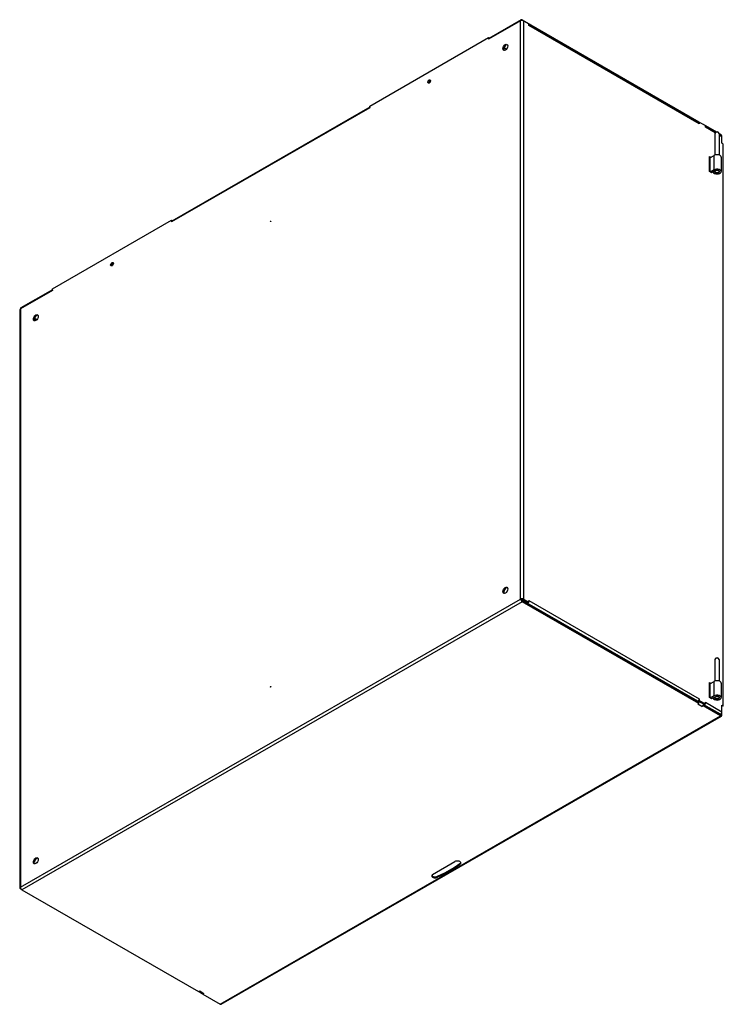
# Model space of a CAD drawing. Header units: inches. Extents: x 189.4 to 219, y 66 to 107.5.
import ezdxf

# ---------------------------------------------------------------- set-up
doc = ezdxf.new("R2010")
doc.units = ezdxf.units.IN
doc.header["$MEASUREMENT"] = 0
doc.layers.add('Visible Edges(ANSI)', color=7, linetype='Continuous', lineweight=25)
doc.layers.add('Visible Tangent Edges(ANSI)', color=7, linetype='Continuous', lineweight=25)

msp = doc.modelspace()

# ---------------------------------------------------------------- linework, layer by layer
at = {"layer": 'Visible Edges(ANSI)'}
for p, q in [((210.507, 107.464), (209.154, 106.684)), ((210.55, 107.46), (218.002, 103.168)), ((210.611, 107.424), (210.832, 107.297)), ((210.832, 107.226), (210.832, 107.297)), ((218.006, 103.124), (210.832, 107.256)), ((210.832, 107.227), (210.832, 107.226)), ((210.832, 107.226), (210.832, 107.226)), ((204.125, 103.829), (209.136, 106.715)), ((209.136, 106.715), (209.172, 106.695)), ((209.136, 106.715), (209.136, 106.645)), ((209.136, 106.645), (209.136, 106.645)), ((209.136, 106.645), (209.136, 106.645)), ((209.793, 106.292), (209.895, 106.233)), ((204.125, 103.788), (195.78, 98.983)), ((204.125, 103.759), (204.125, 103.829)), ((204.125, 103.759), (204.125, 103.759)), ((204.125, 103.759), (204.125, 103.759)), ((217.989, 103.135), (218.024, 103.155)), ((218.002, 103.142), (218.002, 103.168)), ((218.004, 103.146), (218.006, 103.145)), ((218.024, 103.155), (218.279, 103.009)), ((218.024, 103.155), (218.024, 103.085)), ((218.024, 103.085), (218.024, 103.085)), ((218.024, 103.085), (218.024, 103.085)), ((218.179, 103.066), (218.753, 102.736)), ((218.179, 103.066), (218.179, 103.066)), ((218.179, 103.066), (218.179, 103.066)), ((218.279, 102.938), (218.279, 103.009)), ((218.712, 102.718), (218.279, 102.968)), ((218.279, 102.938), (218.279, 102.938)), ((218.279, 102.938), (218.279, 102.938)), ((218.679, 102.676), (218.679, 101.764)), ((218.727, 102.727), (218.706, 102.714)), ((218.817, 102.727), (218.839, 102.714)), ((218.866, 102.676), (218.866, 101.764)), ((218.866, 102.671), (218.914, 102.643)), ((218.957, 102.577), (218.866, 102.63)), ((218.975, 102.265), (218.975, 102.538)), ((218.975, 102.538), (218.975, 102.538)), ((218.996, 102.253), (218.975, 102.265)), ((219.035, 78.575), (219.035, 102.185)), ((218.452, 101.702), (218.509, 101.67)), ((218.452, 101.065), (218.452, 101.702)), ((218.47, 101.648), (218.649, 101.75)), ((218.47, 101.647), (218.452, 101.657)), ((218.947, 101.679), (218.947, 101.066)), ((218.54, 101.014), (218.452, 101.065)), ((218.649, 101.137), (218.487, 101.044)), ((218.702, 101.106), (218.54, 101.014)), ((218.603, 101.04), (218.676, 101.051)), ((218.603, 101.05), (218.603, 101.04)), ((218.676, 101.092), (218.676, 101.051)), ((218.679, 101.093), (218.679, 101.066)), ((218.866, 101.086), (218.866, 101.066)), ((190.751, 96.128), (195.762, 99.014)), ((195.762, 99.014), (195.798, 98.993)), ((195.762, 99.014), (195.762, 98.943)), ((195.762, 98.944), (195.762, 98.943)), ((195.762, 98.944), (195.762, 98.944)), ((190.751, 96.087), (189.416, 95.318)), ((190.751, 96.058), (190.751, 96.128)), ((190.751, 96.058), (190.751, 96.058)), ((190.751, 96.058), (190.751, 96.058)), ((189.373, 95.243), (189.373, 70.858)), ((210.528, 83.016), (210.489, 83.039)), ((210.611, 83.039), (210.832, 82.911)), ((210.55, 82.978), (218.002, 78.687)), ((218.002, 78.642), (210.55, 82.933)), ((210.572, 83.016), (210.793, 82.889)), ((210.754, 82.911), (210.71, 82.886)), ((210.771, 82.876), (210.749, 82.863)), ((210.793, 82.889), (210.832, 82.911)), ((210.832, 82.911), (210.832, 82.982)), ((210.832, 82.982), (210.832, 82.982)), ((210.832, 82.982), (210.832, 82.981)), ((210.832, 82.982), (210.832, 82.981)), ((218.727, 80.55), (218.706, 80.537)), ((218.817, 80.55), (218.839, 80.537)), ((218.679, 80.5), (218.679, 79.587)), ((218.866, 80.5), (218.866, 79.587)), ((218.452, 79.525), (218.509, 79.493)), ((218.452, 78.888), (218.452, 79.525)), ((218.47, 79.47), (218.452, 79.481)), ((218.47, 79.471), (218.649, 79.573)), ((218.947, 79.502), (218.947, 78.889)), ((218.54, 78.837), (218.452, 78.888)), ((218.649, 78.96), (218.487, 78.867)), ((218.702, 78.93), (218.54, 78.837)), ((218.603, 78.863), (218.676, 78.874)), ((218.603, 78.873), (218.603, 78.863)), ((218.676, 78.915), (218.676, 78.874)), ((218.679, 78.917), (218.679, 78.889)), ((218.866, 78.909), (218.866, 78.889)), ((217.963, 78.734), (217.941, 78.722)), ((217.955, 78.614), (218.002, 78.642)), ((217.955, 78.615), (217.955, 78.614)), ((217.955, 78.614), (217.955, 78.614)), ((217.955, 78.614), (217.955, 78.614)), ((218.024, 78.769), (217.985, 78.747)), ((217.985, 78.747), (217.985, 78.752)), ((217.985, 78.747), (218.24, 78.601)), ((218.002, 78.642), (218.002, 78.687)), ((218.024, 78.84), (218.024, 78.84)), ((218.024, 78.84), (218.024, 78.84)), ((218.024, 78.84), (218.024, 78.769)), ((218.024, 78.84), (218.024, 78.84)), ((218.024, 78.769), (218.279, 78.623)), ((218.179, 78.54), (218.132, 78.513)), ((218.132, 78.513), (218.132, 78.513)), ((218.132, 78.513), (218.132, 78.513)), ((218.132, 78.513), (218.132, 78.513)), ((218.179, 78.562), (218.179, 78.54)), ((218.914, 78.117), (218.179, 78.54)), ((218.188, 78.58), (218.914, 78.162)), ((218.218, 78.588), (218.196, 78.575)), ((218.201, 78.623), (218.2, 78.623)), ((218.24, 78.601), (218.279, 78.623)), ((218.279, 78.623), (218.279, 78.693)), ((218.279, 78.693), (218.279, 78.693)), ((218.279, 78.693), (218.279, 78.693)), ((218.279, 78.693), (218.279, 78.693)), ((218.975, 78.293), (218.975, 78.565)), ((218.975, 78.565), (218.996, 78.552)), ((219.024, 78.549), (218.985, 78.527)), ((197.865, 65.967), (218.957, 78.113)), ((218.914, 78.187), (218.892, 78.175)), ((218.936, 78.205), (218.936, 78.175)), ((218.975, 78.152), (218.975, 78.293)), ((206.776, 71.436), (207.713, 71.976)), ((207.684, 71.727), (207.925, 71.898)), ((207.925, 71.853), (207.684, 71.682)), ((207.925, 71.853), (207.925, 71.898)), ((206.988, 71.359), (207.286, 71.497)), ((207.286, 71.453), (206.988, 71.314)), ((207.286, 71.497), (207.684, 71.727)), ((207.684, 71.682), (207.286, 71.453)), ((207.286, 71.453), (207.286, 71.497)), ((207.684, 71.682), (207.684, 71.727)), ((206.988, 71.314), (206.988, 71.359)), ((189.453, 70.791), (189.398, 70.823)), ((189.459, 70.787), (196.911, 66.496)), ((196.911, 66.496), (196.958, 66.523)), ((197.065, 66.407), (196.911, 66.496)), ((197.086, 66.417), (196.929, 66.507)), ((196.958, 66.523), (196.958, 66.523)), ((196.958, 66.523), (196.958, 66.523)), ((197.065, 66.407), (197.084, 66.418)), ((197.135, 66.421), (197.088, 66.394)), ((197.135, 66.421), (197.135, 66.421)), ((197.135, 66.421), (197.135, 66.421)), ((197.088, 66.394), (197.088, 66.416)), ((197.088, 66.394), (197.822, 65.971))]:
    msp.add_line(p, q, dxfattribs=at)
for centre, major_axis, ratio, start_param, end_param in [((210.55, 107.389), (-0.0429, 0.0745), 0.578093, 5.868487, 7.070517), ((210.55, 107.389), (-0.086, 0), 0.575862, 3.926991, 5.497787), ((210.55, 107.389), (0.0429, -0.0745), 0.578093, 2.358128, 2.726895), ((210.771, 107.192), (0.0429, 0.0745), 0.578093, 5.495853, 5.564066), ((209.197, 106.61), (-0.0429, 0.0745), 0.578093, 0, 0.787332), ((209.882, 106.282), (0.072, 0.126), 0.578093, 0.271001, 2.870592), ((206.669, 104.841), (-0.0412, -0.0715), 0.578093, 3.631445, 5.793333), ((204.185, 103.724), (-0.0429, 0.0745), 0.578093, 0.739103, 0.787332), ((217.955, 103.061), (0.0489, 0.0849), 0.578093, 6.242899, 6.316658), ((217.963, 103.05), (0.0429, 0.0745), 0.578093, 5.495853, 6.283185), ((218.218, 102.903), (0.0429, 0.0745), 0.578093, 5.495853, 5.564066), ((218.772, 102.676), (-0.0935, 0), 0.575862, 3.141593, 6.283185), ((218.772, 102.701), (-0.0635, 0), 0.575862, 3.923138, 5.50164), ((218.914, 102.573), (0.0429, -0.0745), 0.578093, 0.787332, 2.358128), ((218.914, 102.503), (0.0429, 0.0745), 0.578093, 5.495853, 6.283185), ((218.996, 102.208), (0.0274, -0.0477), 0.578093, 0.787332, 2.358128), ((218.772, 101.679), (0.175, 0), 0.575862, 0, 2.356194), ((218.448, 101.66), (0.031, 0), 0.575862, 4.826687, 5.497787), ((218.772, 101.066), (0.175, 0), 0.575862, 3.403392, 8.63938), ((218.772, 101.066), (-0.1, 0), 0.575862, 0.261799, 5.497787), ((195.823, 98.909), (-0.0429, 0.0745), 0.578093, 0, 0.787332), ((199.955, 98.963), (0.0074, 0.0128), 0.578093, 0.824903, 2.316689), ((193.296, 97.14), (-0.0412, -0.0715), 0.578093, 3.631445, 5.793333), ((190.812, 96.023), (-0.0429, 0.0745), 0.578093, 0.739103, 0.787332), ((189.459, 95.243), (-0.086, 0), 0.575862, 5.497787, 6.283185), ((189.459, 95.243), (-0.0429, 0.0745), 0.578093, 0, 0.787332), ((190.083, 94.881), (0.072, 0.126), 0.578093, 0.271001, 2.870592), ((209.882, 83.391), (0.072, 0.126), 0.578093, 0.271001, 2.870592), ((210.55, 83.003), (0.086, 0), 0.575862, 0.785398, 2.356194), ((210.55, 83.003), (-0.0429, 0.0745), 0.578093, 0.787332, 2.358128), ((210.55, 83.003), (0.031, 0), 0.575862, 0.785398, 2.356194), ((210.55, 83.003), (0.0155, -0.0269), 0.578093, 3.928925, 5.499721), ((210.771, 82.946), (-0.0429, -0.0745), 0.578093, 0.783464, 1.099458), ((210.771, 82.946), (-0.0429, -0.0745), 0.578093, 2.286048, 2.354261), ((218.772, 80.5), (-0.0935, 0), 0.575862, 3.141593, 6.283185), ((218.772, 80.524), (-0.0635, 0), 0.575862, 3.923138, 5.50164), ((218.448, 79.483), (0.031, 0), 0.575862, 4.826687, 5.497787), ((218.772, 79.502), (0.175, 0), 0.575862, 0, 2.356194), ((218.772, 78.889), (0.175, 0), 0.575862, 3.403392, 8.63938), ((218.772, 78.889), (-0.1, 0), 0.575862, 0.261799, 5.497787), ((217.955, 78.695), (-0.0489, -0.0849), 0.578093, 0.783464, 0.847239), ((217.955, 78.695), (0.0215, 0.0373), 0.578093, 5.114287, 6.967239), ((217.963, 78.805), (-0.0429, -0.0745), 0.578093, 0.783464, 2.354261), ((217.955, 78.695), (-0.0489, -0.0849), 0.578093, 1.533456, 2.238248), ((218.132, 78.593), (-0.0489, -0.0849), 0.578093, 0.783464, 2.238248), ((218.218, 78.658), (-0.0429, -0.0745), 0.578093, 0.783464, 1.099458), ((218.218, 78.658), (-0.0429, -0.0745), 0.578093, 2.286048, 2.354261), ((218.958, 78.575), (0.0274, -0.0477), 0.578093, 5.951274, 6.283185), ((218.996, 78.597), (0.0274, -0.0477), 0.578093, 5.499721, 7.070517), ((218.914, 78.257), (-0.0429, -0.0745), 0.578093, 0.783464, 2.354261), ((218.914, 78.187), (0.0155, -0.0269), 0.578093, 5.499721, 7.070517), ((218.914, 78.187), (0.0429, -0.0745), 0.578093, 5.499721, 7.070517), ((190.083, 71.99), (0.072, 0.126), 0.578093, 0.271001, 2.870592), ((207.819, 71.914), (0.15, 0), 0.575862, 5.497787, 8.63938), ((207.819, 71.959), (0.15, 0), 0.575862, 5.497787, 6.019876), ((206.882, 71.375), (-0.15, 0), 0.575862, 5.497787, 8.63938), ((206.882, 71.42), (-0.15, 0), 0.575862, 0.263309, 2.356194), ((189.459, 70.858), (-0.086, 0), 0.575862, 5.497787, 7.068583), ((189.459, 70.858), (0.0429, -0.0745), 0.578093, 3.928925, 5.499721), ((196.958, 66.603), (-0.0489, -0.0849), 0.578093, 0.719689, 0.783464), ((197.135, 66.502), (-0.0489, -0.0849), 0.578093, 0, 0.783464), ((197.822, 66.041), (0.0429, -0.0745), 0.578093, 5.499721, 6.283185)]:
    msp.add_ellipse(centre, major_axis=major_axis, ratio=ratio, start_param=start_param, end_param=end_param, dxfattribs=at)
for centre, major_axis, ratio in [((209.843, 106.305), (0.072, 0.126), 0.578093), ((206.63, 104.864), (0.0412, 0.0715), 0.578093), ((218.772, 101.066), (0.0935, 0), 0.575862), ((199.943, 98.969), (-0.0075, -0.013), 0.578093), ((193.257, 97.162), (0.0412, 0.0715), 0.578093), ((190.044, 94.903), (0.072, 0.126), 0.578093), ((209.843, 83.414), (0.072, 0.126), 0.578093), ((199.943, 79.348), (-0.0075, -0.013), 0.578093), ((218.772, 78.889), (0.0935, 0), 0.575862), ((190.044, 72.012), (0.072, 0.126), 0.578093)]:
    msp.add_ellipse(centre, major_axis=major_axis, ratio=ratio, dxfattribs=at)
at = {"layer": 'Visible Tangent Edges(ANSI)'}
for p, q in [((210.489, 107.424), (209.136, 106.645)), ((210.489, 83.039), (210.489, 107.424)), ((210.528, 107.467), (210.528, 107.437)), ((210.55, 107.46), (210.55, 107.439)), ((210.611, 107.424), (210.611, 83.039)), ((218.024, 103.085), (210.832, 107.227)), ((210.832, 107.227), (210.832, 107.226)), ((204.125, 103.759), (195.762, 98.944)), ((218.69, 102.702), (218.279, 102.938)), ((218.279, 102.938), (218.279, 102.938)), ((218.975, 102.538), (218.866, 102.6)), ((218.914, 102.602), (218.914, 102.643)), ((218.975, 102.538), (218.975, 102.538)), ((218.649, 101.137), (218.649, 101.75)), ((218.47, 101.648), (218.47, 101.054)), ((190.751, 96.058), (189.398, 95.278)), ((189.398, 95.278), (189.398, 70.893)), ((190.064, 94.799), (189.982, 94.846)), ((189.994, 94.89), (190.096, 94.831)), ((189.398, 70.893), (210.489, 83.039)), ((210.55, 82.933), (189.459, 70.787)), ((210.771, 82.876), (210.771, 82.901)), ((217.963, 78.734), (210.771, 82.876)), ((210.832, 82.981), (218.024, 78.84)), ((210.832, 82.981), (210.832, 82.981)), ((218.47, 79.471), (218.47, 78.877)), ((218.649, 78.96), (218.649, 79.573)), ((217.985, 78.712), (217.955, 78.73)), ((217.955, 78.614), (217.955, 78.615)), ((218.132, 78.513), (217.955, 78.614)), ((218.218, 78.588), (218.218, 78.613)), ((218.914, 78.187), (218.218, 78.588)), ((218.279, 78.693), (218.279, 78.693)), ((218.279, 78.693), (218.975, 78.293)), ((218.996, 78.552), (218.975, 78.54)), ((197.822, 65.971), (218.914, 78.117)), ((218.914, 78.162), (218.936, 78.175)), ((218.914, 78.117), (218.914, 78.162)), ((218.936, 78.175), (218.975, 78.152)), ((196.958, 66.523), (197.135, 66.421)), ((196.958, 66.523), (196.958, 66.523))]:
    msp.add_line(p, q, dxfattribs=at)

doc.saveas('drawing.dxf')
